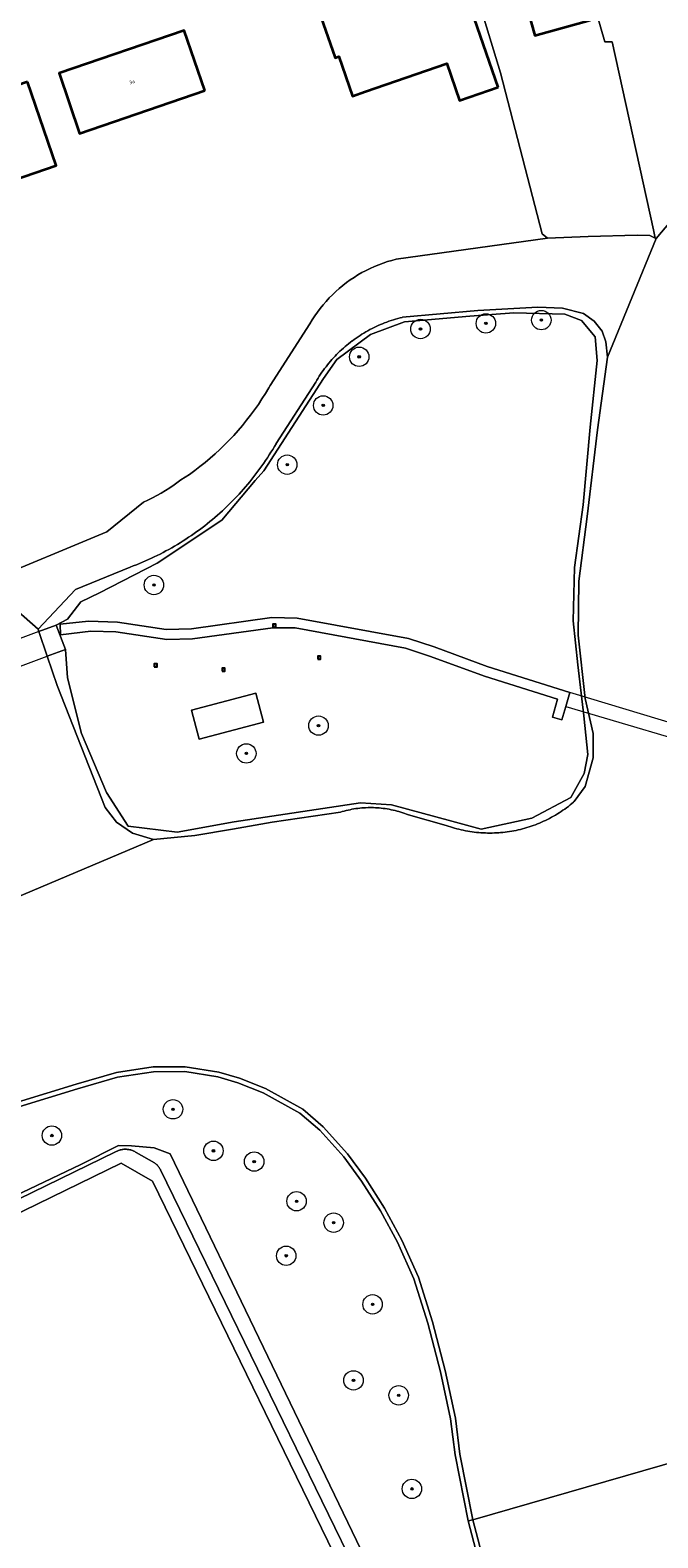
# Model space of a CAD drawing. Header units: metres. Extents: x 131489 to 134032, y 502353 to 503606.
# Tile 41 of 90: x 132965 to 133030, y 502829 to 502985. Entities that reach past the tile are written whole.
import ezdxf
from ezdxf.enums import TextEntityAlignment as Align

# ---------------------------------------------------------------- set-up
doc = ezdxf.new("R2010")
doc.units = ezdxf.units.M
for name, color, linetype, lineweight in [('B-WE-GR-BOOM-S', 92, 'Continuous', 25), ('B-WE-GR-GRAS-GV', 60, 'Continuous', 13), ('B-WE-IE-MEUBILAIR_WEGMEUBILAIR-S', 7, 'Continuous', 25), ('B-WE-KW-KUNSTWERK_DEK-GV', 170, 'Continuous', 18), ('B-WE-OG-BEBOUWING-GV', 7, 'Continuous', 35), ('B-WE-OG-BEBOUWING-T18', 1, 'Continuous', 18), ('B-WE-OG-TERREIN_CULTUURSCHEIDING-GV', 7, 'Continuous', 18), ('B-WE-OG-TERREIN_ERF-GV', 7, 'Continuous', 18), ('B-WE-OG-TERREIN_ONBEGROEID-GV', 7, 'Continuous', 18), ('B-WE-OG-WATER_SLOOT-GV', 120, 'Continuous', 18), ('B-WE-VH-VERHARDING_BEDRIJFSVLOERPLAAT-GV', 252, 'Continuous', 18), ('B-WE-VH-VERHARDING_OPEN-GV', 252, 'Continuous', 18), ('B-WE-VH-VERHARDING_TEGEL_RUBBER-GV', 252, 'Continuous', 18)]:
    doc.layers.add(name, color=color, linetype=linetype, lineweight=lineweight)
doc.styles.add('NLCS-ISO', font='NLCS-ISO.ttf')
doc.styles.add('NLCS-ISO-M200-T18', font='NLCS-ISO.ttf', dxfattribs={"height": 0.36})

# ---------------------------------------------------------------- blocks, each defined once
blk = doc.blocks.new('SIE-WEG_SPEELTOESTEL-SO')
at = {"flags": 128}
blk.add_lwpolyline([(-0.75, -0.75), (0.75, -0.75), (0.75, 0.75), (-0.75, 0.75)], close=True, dxfattribs=at)
at = {"style": 'NLCS-ISO'}
blk.add_text('SPT', height=0.45, dxfattribs=at).set_placement((0, 0), align=Align.MIDDLE_CENTER)
blk = doc.blocks.new('SGR-BOOM_01-SO')
at = {"linetype": 'ByBlock', "lineweight": 18}
h = blk.add_hatch(color=0, dxfattribs=at)
h.dxf.hatch_style = 1
edge = h.paths.add_edge_path()
edge.add_arc((0, 0), 0.25, 0, 360)
at = {"color": 0, "linetype": 'ByBlock', "lineweight": 18}
for radius in [2, 0.25]:
    blk.add_circle((0, 0), radius, dxfattribs=at)

msp = doc.modelspace()

# ---------------------------------------------------------------- linework, layer by layer
at = {"layer": 'B-WE-GR-GRAS-GV', "flags": 128}
for points in [[(133013.027, 502821.479), (133010.569, 502830.909), (133009.213, 502837.717), (133008.752, 502841.425), (133007.704, 502846.278), (133006.41, 502851.288), (133004.976, 502855.851), (133003.28, 502859.632), (133001.53, 502862.874), (132999.587, 502865.933), (132997.758, 502868.435), (132995.281, 502871.165), (132993.235, 502872.918), (132989.468, 502875.021), (132986.846, 502876.06), (132984.792, 502876.657), (132981.378, 502877.205), (132978.176, 502877.187), (132974.451, 502876.624), (132970.327, 502875.444), (132955.646, 502870.942)], [(132930.005, 502848.216), (132970.662, 502867.643), (132974.559, 502869.579), (132975.889, 502869.564), (132978.222, 502869.348), (132979.893, 502868.742), (133000, 502826.957)]]:
    msp.add_lwpolyline(points, dxfattribs=at)
at = {"layer": 'B-WE-KW-KUNSTWERK_DEK-GV', "flags": 128}
for points in [[(132968.128, 502923.219), (132966.351, 502922.558), (132960.669, 502920.443), (132959.202, 502919.897), (132960.159, 502917.387), (132960.712, 502917.593), (132961.584, 502917.917), (132967.215, 502920.013), (132969.085, 502920.709)], [(133037.741, 502911.217), (133021.024, 502916.281), (133020.615, 502914.824), (133037.324, 502909.89)]]:
    msp.add_lwpolyline(points, close=True, dxfattribs=at)
at = {"layer": 'B-WE-OG-BEBOUWING-GV', "flags": 128}
for points in [[(133018.145, 502992.631), (133017.097, 502996.425), (133014.446, 502995.692), (133014.582, 502995.202), (133011.571, 502994.37), (133013.68, 502986.734), (133016.446, 502987.498), (133017.423, 502983.959), (133023.132, 502985.536), (133020.958, 502993.408)], [(133013.665, 502978.637), (133010.611, 502987.472), (133007.004, 502986.25), (133005.19, 502991.604), (133001.275, 502990.257), (133000.925, 502991.274), (133000, 502990.95), (132998.255, 502990.339), (132998.599, 502989.321), (132994.671, 502987.992), (132996.858, 502981.665), (132997.257, 502981.803), (132998.662, 502977.737), (133000, 502978.2), (133008.352, 502981.087), (133009.675, 502977.258)], [(132983.448, 502978.293), (132981.331, 502984.493), (132968.434, 502980.089), (132970.552, 502973.889)], [(132965.179, 502979.213), (132958.558, 502976.941), (132961.524, 502968.297), (132968.146, 502970.565)]]:
    msp.add_lwpolyline(points, close=True, dxfattribs=at)
at = {"layer": 'B-WE-OG-TERREIN_CULTUURSCHEIDING-GV', "flags": 128}
for points in [[(133017.664, 503007.081), (133018.047, 503005.981), (133018.43, 503004.881), (133019.836, 503000), (133024.639, 502983.332), (133025.382, 502983.324), (133029.646, 502963.946), (133029.833, 502963.095), (133029.932, 502963.046), (133033.803, 502967.66)], [(133000, 502826.957), (132979.893, 502868.742), (132978.222, 502869.348), (132975.889, 502869.564), (132974.559, 502869.579), (132970.662, 502867.643), (132930.005, 502848.216), (132926.391, 502855.293), (132900.427, 502842.447), (132901.785, 502839.838), (132888.246, 502833.218), (132890.174, 502829.183), (132890.211, 502829.123)], [(132891.689, 502828.639), (132974.244, 502868.937), (132974.323, 502868.98), (132974.404, 502869.02), (132974.487, 502869.056), (132974.571, 502869.088), (132974.656, 502869.117), (132974.743, 502869.141), (132974.831, 502869.162), (132974.919, 502869.179), (132975.008, 502869.192), (132975.098, 502869.201), (132975.188, 502869.206), (132975.278, 502869.207), (132975.368, 502869.204), (132975.458, 502869.197), (132975.547, 502869.186), (132975.636, 502869.171), (132975.724, 502869.153), (132975.812, 502869.13), (132975.898, 502869.103), (132975.983, 502869.073), (132976.066, 502869.039), (132976.132, 502869.008), (132976.148, 502869.001), (132976.228, 502868.96), (132976.306, 502868.915), (132976.382, 502868.866), (132976.389, 502868.862), (132978.265, 502867.794), (132978.333, 502867.747), (132978.399, 502867.697), (132978.463, 502867.644), (132978.523, 502867.588), (132978.582, 502867.529), (132978.637, 502867.467), (132978.689, 502867.403), (132978.738, 502867.336), (132978.784, 502867.267), (132978.826, 502867.196), (132978.865, 502867.123), (132978.869, 502867.114), (132978.878, 502867.097), (133010.795, 502801.554)]]:
    msp.add_lwpolyline(points, dxfattribs=at)
for points in [[(133021.519, 502929.142), (133022.403, 502935.626), (133023.129, 502943.611), (133023.861, 502950.492), (133023.651, 502952.921), (133022.247, 502954.613), (133020.526, 502955.273), (133015.281, 502955.386), (133010.746, 502955.045), (133004.011, 502954.48), (133000.497, 502953.16), (132997.045, 502950.59), (132995.679, 502948.638), (132989.53, 502939.121), (132988.641, 502938.125), (132985.186, 502934.046), (132978.535, 502929.606), (132972.584, 502926.555), (132970.68, 502925.628), (132969.302, 502923.833), (132968.128, 502923.219), (132969.085, 502920.709), (132969.307, 502917.798), (132970.753, 502912.049), (132973.328, 502905.961), (132975.548, 502902.496), (132980.593, 502901.873), (132986.48, 502902.935), (132999.461, 502904.888), (133002.682, 502904.692), (133008.879, 502903.009), (133011.905, 502902.203), (133017.127, 502903.326), (133021.128, 502905.449), (133022.519, 502907.913), (133022.885, 502909.89), (133022.47, 502913.867), (133021.86, 502919.137), (133021.372, 502923.651)], [(133021.024, 502916.281), (133020.615, 502914.824), (133020.206, 502913.465), (133019.24, 502913.743), (133019.764, 502915.577), (133012.249, 502917.949), (133006.698, 502919.995), (133004.127, 502920.846), (132992.749, 502922.923), (132990.456, 502922.923), (132982.172, 502921.808), (132979.52, 502921.725), (132974.281, 502922.51), (132971.71, 502922.608), (132968.6, 502922.215), (132968.534, 502923.312), (132971.481, 502923.623), (132974.444, 502923.509), (132979.454, 502922.773), (132982.058, 502922.823), (132990.358, 502923.987), (132992.961, 502923.922), (133004.422, 502921.845), (133007.074, 502920.961), (133012.527, 502918.948)], [(132968.128, 502923.219), (132966.351, 502922.558), (132967.215, 502920.013), (132969.085, 502920.709)], [(132989.477, 502913.203), (132982.862, 502911.459), (132982.075, 502914.445), (132988.69, 502916.189)], [(132962.143, 502775.288), (132973.71, 502780.932), (133000, 502793.76), (133007.758, 502797.545), (133009.664, 502801.003), (133000, 502820.848), (132978.053, 502865.917), (132974.819, 502867.759), (132878.505, 502820.745), (132875.141, 502819.225), (132875.442, 502818.597), (132908.502, 502749.59), (132931.812, 502760.631), (132933.528, 502761.449)]]:
    msp.add_lwpolyline(points, close=True, dxfattribs=at)
at = {"layer": 'B-WE-OG-TERREIN_ERF-GV', "flags": 128}
for points in [[(133006.845, 503003.273), (133006.889, 503003.129), (133007.844, 503000), (133013.911, 502980.126), (133018.201, 502963.541), (133018.737, 502963.08), (133022.924, 502963.274), (133027.976, 502963.403), (133029.282, 502963.37), (133029.833, 502963.095), (133029.646, 502963.946), (133025.382, 502983.324), (133024.639, 502983.332), (133019.836, 503000), (133018.43, 503004.881), (133018.047, 503005.981)], [(132997.291, 502957.909), (132997.657, 502958.213), (132998.033, 502958.504), (132998.419, 502958.783), (132998.814, 502959.049), (132999.218, 502959.301), (132999.63, 502959.539), (133000, 502959.737), (133000.049, 502959.763), (133000.476, 502959.974), (133000.91, 502960.169), (133001.351, 502960.35), (133001.797, 502960.516), (133002.248, 502960.668), (133002.704, 502960.803), (133003.165, 502960.924), (133018.737, 502963.08), (133018.201, 502963.541), (133013.911, 502980.126), (133007.844, 503000), (133006.889, 503003.129), (133006.845, 503003.273)], [(132960.798, 502927.604), (132973.36, 502932.821), (132977.116, 502935.886), (132977.589, 502936.098), (132978.056, 502936.325), (132978.515, 502936.566), (132978.967, 502936.821), (132979.411, 502937.089), (132979.846, 502937.372), (132980.272, 502937.667), (132980.689, 502937.976), (132980.962, 502938.189), (132981.854, 502938.734), (132982.403, 502939.133), (132982.943, 502939.545), (132983.472, 502939.97), (132983.992, 502940.407), (132984.501, 502940.856), (132984.999, 502941.317), (132985.486, 502941.79), (132985.962, 502942.274), (132986.427, 502942.769), (132986.879, 502943.275), (132987.32, 502943.792), (132987.748, 502944.318), (132988.164, 502944.855), (132988.567, 502945.401), (132988.957, 502945.957), (132989.334, 502946.521), (132989.698, 502947.095), (132990.047, 502947.677), (132990.186, 502947.916), (132994.263, 502954.265), (132994.509, 502954.673), (132994.768, 502955.072), (132995.04, 502955.462), (132995.325, 502955.843), (132995.623, 502956.214), (132995.934, 502956.575), (132996.256, 502956.926), (132996.59, 502957.265), (132996.935, 502957.593), (132997.291, 502957.909)]]:
    msp.add_lwpolyline(points, dxfattribs=at)
for points in [[(133018.145, 502992.631), (133020.958, 502993.408), (133023.132, 502985.536), (133017.423, 502983.959), (133016.446, 502987.498), (133013.68, 502986.734), (133011.571, 502994.37), (133014.582, 502995.202), (133014.446, 502995.692), (133017.097, 502996.425)], [(133008.352, 502981.087), (133000, 502978.2), (132998.662, 502977.737), (132997.257, 502981.803), (132996.858, 502981.665), (132994.671, 502987.992), (132998.599, 502989.321), (132998.255, 502990.339), (133000, 502990.95), (133000.925, 502991.274), (133001.275, 502990.257), (133005.19, 502991.604), (133007.004, 502986.25), (133010.611, 502987.472), (133013.665, 502978.637), (133009.675, 502977.258)], [(132970.552, 502973.889), (132968.434, 502980.089), (132981.331, 502984.493), (132983.448, 502978.293)], [(132961.524, 502968.297), (132958.558, 502976.941), (132965.179, 502979.213), (132968.146, 502970.565)]]:
    msp.add_lwpolyline(points, close=True, dxfattribs=at)
at = {"layer": 'B-WE-OG-TERREIN_ONBEGROEID-GV', "flags": 128}
for points in [[(133010.795, 502801.554), (132978.878, 502867.097), (132978.869, 502867.114), (132978.865, 502867.123), (132978.826, 502867.196), (132978.784, 502867.267), (132978.738, 502867.336), (132978.689, 502867.403), (132978.637, 502867.467), (132978.582, 502867.529), (132978.523, 502867.588), (132978.463, 502867.644), (132978.399, 502867.697), (132978.333, 502867.747), (132978.265, 502867.794), (132976.389, 502868.862), (132976.382, 502868.866), (132976.306, 502868.915), (132976.228, 502868.96), (132976.148, 502869.001), (132976.132, 502869.008), (132976.066, 502869.039), (132975.983, 502869.073), (132975.898, 502869.103), (132975.812, 502869.13), (132975.724, 502869.153), (132975.636, 502869.171), (132975.547, 502869.186), (132975.458, 502869.197), (132975.368, 502869.204), (132975.278, 502869.207), (132975.188, 502869.206), (132975.098, 502869.201), (132975.008, 502869.192), (132974.919, 502869.179), (132974.831, 502869.162), (132974.743, 502869.141), (132974.656, 502869.117), (132974.571, 502869.088), (132974.487, 502869.056), (132974.404, 502869.02), (132974.323, 502868.98), (132974.244, 502868.937), (132891.689, 502828.639)], [(132878.505, 502820.745), (132974.819, 502867.759), (132978.053, 502865.917), (133000, 502820.848)]]:
    msp.add_lwpolyline(points, dxfattribs=at)
at = {"layer": 'B-WE-OG-WATER_SLOOT-GV', "flags": 128}
for points in [[(133033.803, 502967.66), (133029.932, 502963.046), (133024.93, 502950.813), (133023.885, 502943.339), (133022.832, 502934.405), (133021.958, 502927.745), (133021.885, 502922.193), (133022.624, 502915.649), (133023.432, 502912.052), (133023.454, 502909.525), (133022.602, 502906.582), (133021.475, 502905.024), (133021.42, 502904.977), (133021.245, 502904.829), (133021.066, 502904.683), (133020.886, 502904.541), (133020.702, 502904.402), (133020.517, 502904.267), (133020.329, 502904.134), (133020.139, 502904.005), (133019.946, 502903.879), (133019.752, 502903.757), (133019.555, 502903.638), (133019.356, 502903.522), (133019.155, 502903.41), (133018.953, 502903.302), (133018.748, 502903.197), (133018.542, 502903.095), (133018.334, 502902.997), (133018.124, 502902.903), (133017.913, 502902.812), (133017.7, 502902.725), (133017.486, 502902.642), (133017.27, 502902.563), (133017.053, 502902.487), (133016.835, 502902.415), (133016.615, 502902.347), (133016.394, 502902.283), (133016.173, 502902.223), (133015.95, 502902.166), (133015.726, 502902.113), (133015.501, 502902.065), (133015.276, 502902.02), (133015.05, 502901.979), (133014.823, 502901.942), (133014.595, 502901.909), (133014.367, 502901.88), (133014.139, 502901.855), (133013.91, 502901.834), (133013.72, 502901.819), (133013.49, 502901.806), (133013.261, 502901.796), (133013.031, 502901.79), (133012.801, 502901.788), (133012.571, 502901.79), (133012.341, 502901.797), (133012.112, 502901.807), (133011.882, 502901.821), (133011.653, 502901.839), (133011.424, 502901.861), (133011.196, 502901.887), (133010.968, 502901.918), (133010.741, 502901.952), (133010.514, 502901.99), (133010.288, 502902.032), (133010.063, 502902.077), (133009.838, 502902.127), (133009.615, 502902.181), (133009.392, 502902.239), (133009.17, 502902.3), (133008.95, 502902.365), (133008.731, 502902.434), (133008.513, 502902.507), (133008.296, 502902.584), (133004.414, 502903.669), (133004.222, 502903.743), (133004.028, 502903.813), (133003.833, 502903.879), (133003.637, 502903.942), (133003.44, 502904.001), (133003.241, 502904.055), (133003.042, 502904.106), (133002.841, 502904.153), (133002.64, 502904.197), (133002.438, 502904.236), (133002.235, 502904.271), (133002.031, 502904.303), (133001.827, 502904.33), (133001.622, 502904.354), (133001.417, 502904.373), (133001.212, 502904.389), (133001.006, 502904.4), (133000.801, 502904.408), (133000.595, 502904.411), (133000.389, 502904.411), (133000.283, 502904.409), (133000, 502904.399), (132999.794, 502904.387), (132999.633, 502904.374), (132999.617, 502904.373), (132999.413, 502904.353), (132999.208, 502904.33), (132999.004, 502904.302), (132998.801, 502904.271), (132998.599, 502904.235), (132998.397, 502904.196), (132998.196, 502904.153), (132997.996, 502904.106), (132997.796, 502904.055), (132997.598, 502904), (132997.401, 502903.941), (132990.37, 502902.92), (132986.291, 502902.205), (132982.419, 502901.526), (132978.175, 502901.14), (132961.162, 502893.949)], [(132961.162, 502893.949), (132978.175, 502901.14), (132975.989, 502901.762), (132974.36, 502902.92), (132973.167, 502904.422), (132968.238, 502917.002), (132967.215, 502920.013), (132966.351, 502922.558), (132966.267, 502922.805), (132960.798, 502927.604)], [(132955.646, 502870.942), (132970.327, 502875.444), (132974.451, 502876.624), (132978.176, 502877.187), (132981.378, 502877.205), (132984.792, 502876.657), (132986.846, 502876.06), (132989.468, 502875.021), (132993.235, 502872.918), (132995.281, 502871.165), (132997.758, 502868.435), (132999.587, 502865.933), (133001.53, 502862.874), (133003.28, 502859.632), (133004.976, 502855.851), (133006.41, 502851.288), (133007.704, 502846.278), (133008.752, 502841.425), (133009.213, 502837.717), (133010.569, 502830.909), (133011.059, 502831.007), (133009.707, 502837.797), (133009.245, 502841.509), (133008.191, 502846.393), (133006.891, 502851.426), (133005.444, 502856.029), (133003.729, 502859.853), (133001.962, 502863.127), (133000, 502866.215), (132998.146, 502868.751), (132995.63, 502871.524), (132993.522, 502873.33), (132989.683, 502875.474), (132987.008, 502876.534), (132984.902, 502877.146), (132981.416, 502877.705), (132978.137, 502877.687), (132974.344, 502877.114), (132970.185, 502875.923), (132955.505, 502871.422)], [(132955.505, 502871.422), (132970.185, 502875.923), (132974.344, 502877.114), (132978.137, 502877.687), (132981.416, 502877.705), (132984.902, 502877.146), (132987.008, 502876.534), (132989.683, 502875.474), (132993.522, 502873.33), (132995.63, 502871.524), (132998.146, 502868.751), (133000, 502866.215), (133001.962, 502863.127), (133003.729, 502859.853), (133005.444, 502856.029), (133006.891, 502851.426), (133008.191, 502846.393), (133009.245, 502841.509), (133009.707, 502837.797), (133011.059, 502831.007), (133044.271, 502840.617)], [(133044.271, 502840.617), (133011.059, 502831.007), (133013.509, 502821.613), (133015.935, 502813.432), (133017.743, 502808.099), (133020.342, 502801.47), (133026.462, 502789.696), (133032.201, 502779.966)], [(133032.201, 502779.966), (133026.462, 502789.696), (133020.342, 502801.47), (133017.743, 502808.099), (133015.935, 502813.432), (133013.509, 502821.613), (133011.059, 502831.007), (133010.569, 502830.909), (133013.027, 502821.479), (133015.458, 502813.281), (133017.273, 502807.927), (133019.886, 502801.263), (133026.025, 502789.454), (133031.781, 502779.694)]]:
    msp.add_lwpolyline(points, dxfattribs=at)
for points in [[(132984.744, 502934.54), (132984.998, 502934.765), (132985.25, 502934.994), (132985.5, 502935.225), (132985.746, 502935.46), (132985.99, 502935.697), (132986.231, 502935.937), (132986.469, 502936.18), (132986.501, 502936.213), (132986.736, 502936.459), (132986.968, 502936.708), (132987.197, 502936.96), (132987.423, 502937.214), (132987.646, 502937.471), (132987.866, 502937.73), (132988.083, 502937.992), (132988.296, 502938.257), (132988.507, 502938.524), (132988.715, 502938.794), (132988.919, 502939.066), (132989.12, 502939.34), (132989.318, 502939.617), (132989.513, 502939.896), (132989.704, 502940.177), (132989.892, 502940.46), (132990.077, 502940.746), (132990.258, 502941.034), (132990.436, 502941.324), (132990.61, 502941.616), (132990.781, 502941.91), (132990.786, 502941.918), (132994.863, 502948.267), (132994.984, 502948.472), (132995.109, 502948.675), (132995.236, 502948.875), (132995.368, 502949.074), (132995.502, 502949.27), (132995.64, 502949.464), (132995.781, 502949.656), (132995.925, 502949.845), (132996.073, 502950.032), (132996.223, 502950.216), (132996.377, 502950.398), (132996.534, 502950.577), (132996.693, 502950.754), (132996.856, 502950.928), (132997.021, 502951.099), (132997.19, 502951.267), (132997.361, 502951.432), (132997.535, 502951.595), (132997.711, 502951.754), (132997.891, 502951.911), (132998.072, 502952.064), (132998.257, 502952.215), (132998.444, 502952.362), (132998.633, 502952.506), (132998.646, 502952.516), (132998.838, 502952.657), (132999.032, 502952.794), (132999.229, 502952.928), (132999.428, 502953.059), (132999.628, 502953.187), (132999.832, 502953.311), (133000.037, 502953.432), (133000.244, 502953.549), (133000.453, 502953.663), (133000.664, 502953.773), (133000.877, 502953.879), (133001.091, 502953.982), (133001.307, 502954.082), (133001.525, 502954.178), (133001.745, 502954.27), (133001.966, 502954.358), (133002.188, 502954.443), (133002.412, 502954.524), (133002.637, 502954.601), (133002.863, 502954.674), (133003.091, 502954.744), (133003.32, 502954.81), (133003.549, 502954.871), (133003.78, 502954.929), (133003.795, 502954.933), (133011.573, 502955.619), (133017.725, 502955.983), (133020.276, 502955.884), (133022.431, 502955.333), (133023.546, 502954.536), (133024.354, 502953.519), (133024.734, 502952.391), (133024.93, 502950.813), (133029.932, 502963.046), (133029.833, 502963.095), (133029.282, 502963.37), (133027.976, 502963.403), (133022.924, 502963.274), (133018.737, 502963.08), (133003.165, 502960.924), (133002.704, 502960.803), (133002.248, 502960.668), (133001.797, 502960.516), (133001.351, 502960.35), (133000.91, 502960.169), (133000.476, 502959.974), (133000.049, 502959.763), (133000, 502959.737), (132999.63, 502959.539), (132999.218, 502959.301), (132998.814, 502959.049), (132998.419, 502958.783), (132998.033, 502958.504), (132997.657, 502958.213), (132997.291, 502957.909), (132996.935, 502957.593), (132996.59, 502957.265), (132996.256, 502956.926), (132995.934, 502956.575), (132995.623, 502956.214), (132995.325, 502955.843), (132995.04, 502955.462), (132994.768, 502955.072), (132994.509, 502954.673), (132994.263, 502954.265), (132990.186, 502947.916), (132990.047, 502947.677), (132989.698, 502947.095), (132989.334, 502946.521), (132988.957, 502945.957), (132988.567, 502945.401), (132988.164, 502944.855), (132987.748, 502944.318), (132987.32, 502943.792), (132986.879, 502943.275), (132986.427, 502942.769), (132985.962, 502942.274), (132985.486, 502941.79), (132984.999, 502941.317), (132984.501, 502940.856), (132983.992, 502940.407), (132983.472, 502939.97), (132982.943, 502939.545), (132982.403, 502939.133), (132981.854, 502938.734), (132980.962, 502938.189), (132980.689, 502937.976), (132980.272, 502937.667), (132979.846, 502937.372), (132979.411, 502937.089), (132978.967, 502936.821), (132978.515, 502936.566), (132978.056, 502936.325), (132977.589, 502936.098), (132977.116, 502935.886), (132973.36, 502932.821), (132960.798, 502927.604), (132966.267, 502922.805), (132970.139, 502926.891), (132975.764, 502929.189), (132976.082, 502929.309), (132976.399, 502929.433), (132976.714, 502929.561), (132977.028, 502929.693), (132977.34, 502929.828), (132977.651, 502929.967), (132977.96, 502930.109), (132978.235, 502930.24), (132978.541, 502930.389), (132978.845, 502930.542), (132979.147, 502930.699), (132979.447, 502930.859), (132979.745, 502931.022), (132980.042, 502931.189), (132980.336, 502931.36), (132980.628, 502931.534), (132980.919, 502931.711), (132981.207, 502931.892), (132981.493, 502932.076), (132981.777, 502932.264), (132982.058, 502932.455), (132982.338, 502932.649), (132982.615, 502932.846), (132982.889, 502933.047), (132983.162, 502933.251), (132983.432, 502933.458), (132983.699, 502933.668), (132983.964, 502933.881), (132984.227, 502934.098), (132984.486, 502934.317)], [(132967.215, 502920.013), (132968.238, 502917.002), (132973.167, 502904.422), (132974.36, 502902.92), (132975.989, 502901.762), (132978.175, 502901.14), (132982.419, 502901.526), (132986.291, 502902.205), (132990.37, 502902.92), (132997.401, 502903.941), (132997.598, 502904), (132997.796, 502904.055), (132997.996, 502904.106), (132998.196, 502904.153), (132998.397, 502904.196), (132998.599, 502904.235), (132998.801, 502904.271), (132999.004, 502904.302), (132999.208, 502904.33), (132999.413, 502904.353), (132999.617, 502904.373), (132999.633, 502904.374), (132999.794, 502904.387), (133000, 502904.399), (133000.283, 502904.409), (133000.389, 502904.411), (133000.595, 502904.411), (133000.801, 502904.408), (133001.006, 502904.4), (133001.212, 502904.389), (133001.417, 502904.373), (133001.622, 502904.354), (133001.827, 502904.33), (133002.031, 502904.303), (133002.235, 502904.271), (133002.438, 502904.236), (133002.64, 502904.197), (133002.841, 502904.153), (133003.042, 502904.106), (133003.241, 502904.055), (133003.44, 502904.001), (133003.637, 502903.942), (133003.833, 502903.879), (133004.028, 502903.813), (133004.222, 502903.743), (133004.414, 502903.669), (133008.296, 502902.584), (133008.513, 502902.507), (133008.731, 502902.434), (133008.95, 502902.365), (133009.17, 502902.3), (133009.392, 502902.239), (133009.615, 502902.181), (133009.838, 502902.127), (133010.063, 502902.077), (133010.288, 502902.032), (133010.514, 502901.99), (133010.741, 502901.952), (133010.968, 502901.918), (133011.196, 502901.887), (133011.424, 502901.861), (133011.653, 502901.839), (133011.882, 502901.821), (133012.112, 502901.807), (133012.341, 502901.797), (133012.571, 502901.79), (133012.801, 502901.788), (133013.031, 502901.79), (133013.261, 502901.796), (133013.49, 502901.806), (133013.72, 502901.819), (133013.91, 502901.834), (133014.139, 502901.855), (133014.367, 502901.88), (133014.595, 502901.909), (133014.823, 502901.942), (133015.05, 502901.979), (133015.276, 502902.02), (133015.501, 502902.065), (133015.726, 502902.113), (133015.95, 502902.166), (133016.173, 502902.223), (133016.394, 502902.283), (133016.615, 502902.347), (133016.835, 502902.415), (133017.053, 502902.487), (133017.27, 502902.563), (133017.486, 502902.642), (133017.7, 502902.725), (133017.913, 502902.812), (133018.124, 502902.903), (133018.334, 502902.997), (133018.542, 502903.095), (133018.748, 502903.197), (133018.953, 502903.302), (133019.155, 502903.41), (133019.356, 502903.522), (133019.555, 502903.638), (133019.752, 502903.757), (133019.946, 502903.879), (133020.139, 502904.005), (133020.329, 502904.134), (133020.517, 502904.267), (133020.702, 502904.402), (133020.886, 502904.541), (133021.066, 502904.683), (133021.245, 502904.829), (133021.42, 502904.977), (133021.475, 502905.024), (133022.602, 502906.582), (133023.454, 502909.525), (133023.432, 502912.052), (133022.624, 502915.649), (133021.885, 502922.193), (133021.958, 502927.745), (133022.832, 502934.405), (133023.885, 502943.339), (133024.93, 502950.813), (133024.734, 502952.391), (133024.354, 502953.519), (133023.546, 502954.536), (133022.431, 502955.333), (133020.276, 502955.884), (133017.725, 502955.983), (133011.573, 502955.619), (133003.795, 502954.933), (133003.78, 502954.929), (133003.549, 502954.871), (133003.32, 502954.81), (133003.091, 502954.744), (133002.863, 502954.674), (133002.637, 502954.601), (133002.412, 502954.524), (133002.188, 502954.443), (133001.966, 502954.358), (133001.745, 502954.27), (133001.525, 502954.178), (133001.307, 502954.082), (133001.091, 502953.982), (133000.877, 502953.879), (133000.664, 502953.773), (133000.453, 502953.663), (133000.244, 502953.549), (133000.037, 502953.432), (132999.832, 502953.311), (132999.628, 502953.187), (132999.428, 502953.059), (132999.229, 502952.928), (132999.032, 502952.794), (132998.838, 502952.657), (132998.646, 502952.516), (132998.633, 502952.506), (132998.444, 502952.362), (132998.257, 502952.215), (132998.072, 502952.064), (132997.891, 502951.911), (132997.711, 502951.754), (132997.535, 502951.595), (132997.361, 502951.432), (132997.19, 502951.267), (132997.021, 502951.099), (132996.856, 502950.928), (132996.693, 502950.754), (132996.534, 502950.577), (132996.377, 502950.398), (132996.223, 502950.216), (132996.073, 502950.032), (132995.925, 502949.845), (132995.781, 502949.656), (132995.64, 502949.464), (132995.502, 502949.27), (132995.368, 502949.074), (132995.236, 502948.875), (132995.109, 502948.675), (132994.984, 502948.472), (132994.863, 502948.267), (132990.786, 502941.918), (132990.781, 502941.91), (132990.61, 502941.616), (132990.436, 502941.324), (132990.258, 502941.034), (132990.077, 502940.746), (132989.892, 502940.46), (132989.704, 502940.177), (132989.513, 502939.896), (132989.318, 502939.617), (132989.12, 502939.34), (132988.919, 502939.066), (132988.715, 502938.794), (132988.507, 502938.524), (132988.296, 502938.257), (132988.083, 502937.992), (132987.866, 502937.73), (132987.646, 502937.471), (132987.423, 502937.214), (132987.197, 502936.96), (132986.968, 502936.708), (132986.736, 502936.459), (132986.501, 502936.213), (132986.469, 502936.18), (132986.231, 502935.937), (132985.99, 502935.697), (132985.746, 502935.46), (132985.5, 502935.225), (132985.25, 502934.994), (132984.998, 502934.765), (132984.744, 502934.54), (132984.486, 502934.317), (132984.227, 502934.098), (132983.964, 502933.881), (132983.699, 502933.668), (132983.432, 502933.458), (132983.162, 502933.251), (132982.889, 502933.047), (132982.615, 502932.846), (132982.338, 502932.649), (132982.058, 502932.455), (132981.777, 502932.264), (132981.493, 502932.076), (132981.207, 502931.892), (132980.919, 502931.711), (132980.628, 502931.534), (132980.336, 502931.36), (132980.042, 502931.189), (132979.745, 502931.022), (132979.447, 502930.859), (132979.147, 502930.699), (132978.845, 502930.542), (132978.541, 502930.389), (132978.235, 502930.24), (132977.96, 502930.109), (132977.651, 502929.967), (132977.34, 502929.828), (132977.028, 502929.693), (132976.714, 502929.561), (132976.399, 502929.433), (132976.082, 502929.309), (132975.764, 502929.189), (132970.139, 502926.891), (132966.267, 502922.805), (132966.351, 502922.558), (132968.128, 502923.219), (132969.302, 502923.833), (132970.68, 502925.628), (132972.584, 502926.555), (132978.535, 502929.606), (132985.186, 502934.046), (132988.641, 502938.125), (132989.53, 502939.121), (132995.679, 502948.638), (132997.045, 502950.59), (133000.497, 502953.16), (133004.011, 502954.48), (133010.746, 502955.045), (133015.281, 502955.386), (133020.526, 502955.273), (133022.247, 502954.613), (133023.651, 502952.921), (133023.861, 502950.492), (133023.129, 502943.611), (133022.403, 502935.626), (133021.519, 502929.142), (133021.372, 502923.651), (133021.86, 502919.137), (133022.47, 502913.867), (133022.885, 502909.89), (133022.519, 502907.913), (133021.128, 502905.449), (133017.127, 502903.326), (133011.905, 502902.203), (133008.879, 502903.009), (133002.682, 502904.692), (132999.461, 502904.888), (132986.48, 502902.935), (132980.593, 502901.873), (132975.548, 502902.496), (132973.328, 502905.961), (132970.753, 502912.049), (132969.307, 502917.798), (132969.085, 502920.709)]]:
    msp.add_lwpolyline(points, close=True, dxfattribs=at)
at = {"layer": 'B-WE-VH-VERHARDING_BEDRIJFSVLOERPLAAT-GV', "flags": 128}
msp.add_lwpolyline([(133020.615, 502914.824), (133021.024, 502916.281), (133012.527, 502918.948), (133007.074, 502920.961), (133004.422, 502921.845), (132992.961, 502923.922), (132990.358, 502923.987), (132982.058, 502922.823), (132979.454, 502922.773), (132974.444, 502923.509), (132971.481, 502923.623), (132968.534, 502923.312), (132968.6, 502922.215), (132971.71, 502922.608), (132974.281, 502922.51), (132979.52, 502921.725), (132982.172, 502921.808), (132990.456, 502922.923), (132992.749, 502922.923), (133004.127, 502920.846), (133006.698, 502919.995), (133012.249, 502917.949), (133019.764, 502915.577), (133019.24, 502913.743), (133020.206, 502913.465)], close=True, dxfattribs=at)
at = {"layer": 'B-WE-VH-VERHARDING_OPEN-GV', "flags": 128}
for points in [[(132968.128, 502923.219), (132966.351, 502922.558), (132960.669, 502920.443), (132959.202, 502919.897), (132960.159, 502917.387), (132960.712, 502917.593), (132961.584, 502917.917), (132967.215, 502920.013), (132969.085, 502920.709)], [(133037.741, 502911.217), (133021.024, 502916.281), (133020.615, 502914.824), (133037.324, 502909.89)]]:
    msp.add_lwpolyline(points, close=True, dxfattribs=at)
at = {"layer": 'B-WE-VH-VERHARDING_TEGEL_RUBBER-GV', "flags": 128}
msp.add_lwpolyline([(132989.477, 502913.203), (132988.69, 502916.189), (132982.075, 502914.445), (132982.862, 502911.459)], close=True, dxfattribs=at)

# ---------------------------------------------------------------- block references
at = {"layer": 'B-WE-GR-BOOM-S', "xscale": 0.5, "yscale": 0.5, "zscale": 0.5}
for p in [(133005.657, 502953.732), (133012.389, 502954.306), (133018.104, 502954.646), (132999.342, 502950.862), (132995.636, 502945.852), (132991.931, 502939.745), (132978.205, 502927.35), (132995.153, 502912.86), (132987.723, 502909.991), (132980.166, 502873.324), (132967.695, 502870.619), (132984.335, 502869.043), (132988.527, 502867.937), (132992.892, 502863.85), (132996.714, 502861.64), (132991.826, 502858.227), (133000.72, 502853.223), (132998.758, 502845.39), (133003.411, 502843.849), (133004.769, 502834.21)]:
    msp.add_blockref('SGR-BOOM_01-SO', p, dxfattribs=at)
at = {"layer": 'B-WE-IE-MEUBILAIR_WEGMEUBILAIR-S', "xscale": 0.2, "yscale": 0.2, "zscale": 0.2}
for p in [(132990.608, 502923.15), (132978.39, 502919.068), (132995.222, 502919.854), (132985.371, 502918.632)]:
    msp.add_blockref('SIE-WEG_SPEELTOESTEL-SO', p, dxfattribs=at)

# ---------------------------------------------------------------- texts
at = {"layer": 'B-WE-OG-BEBOUWING-T18', "style": 'NLCS-ISO-M200-T18'}
msp.add_text('3a', height=0.36, rotation=18.9, dxfattribs=at).set_placement((132975.942, 502979.191), align=Align.MIDDLE)

doc.saveas('drawing.dxf')
